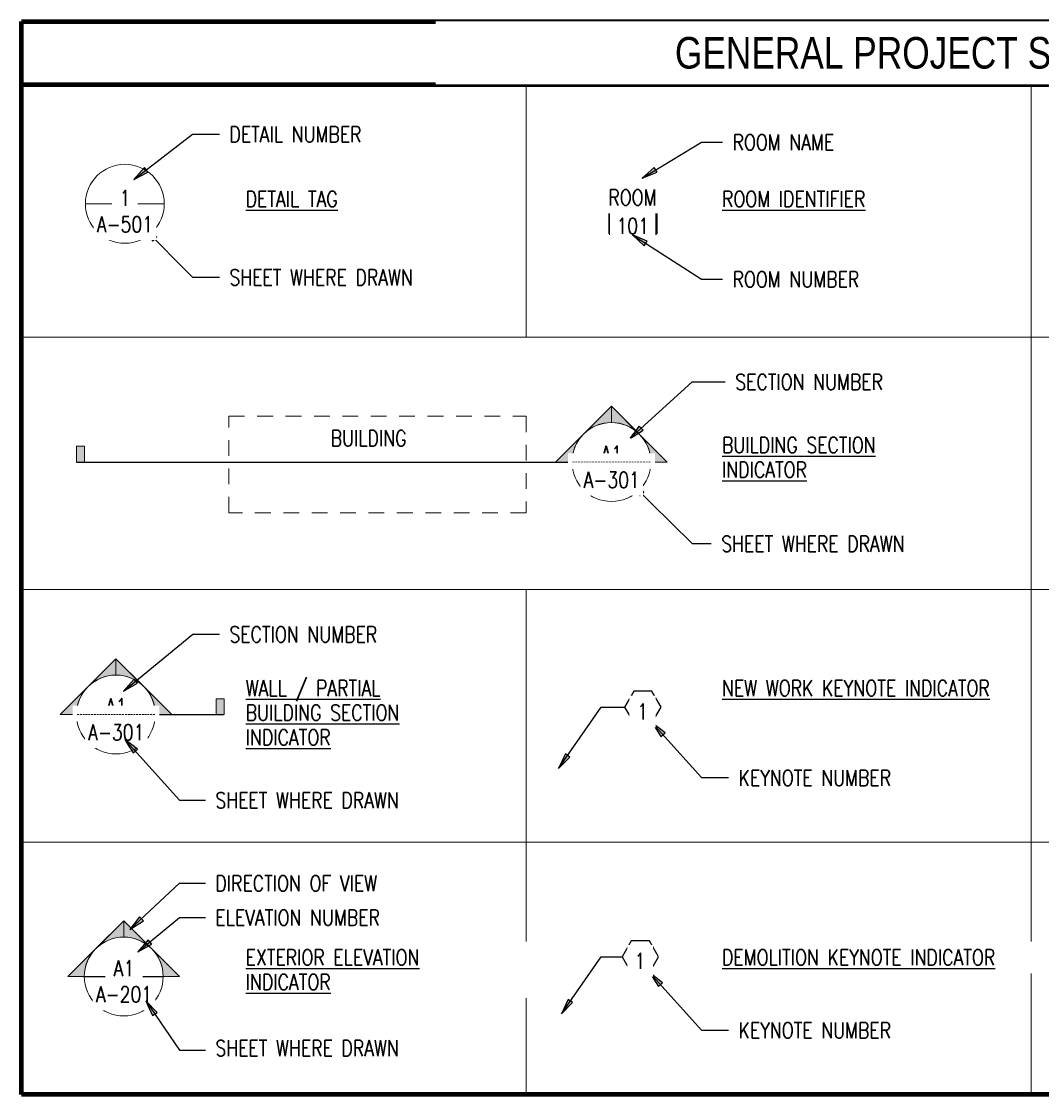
# Paper-space layout 'G-002 - SYMBOLS & ABBREVIATIONS' of a CAD drawing. Header units: inches. Extents: x 3.8 to 33.7, y 0.8 to 16.8.
# Tile 1 of 3: x 3.8 to 11.9, y 8.1 to 16.6. Entities that reach past the tile are written whole.
import ezdxf

# ---------------------------------------------------------------- set-up
doc = ezdxf.new("R2010")
doc.units = ezdxf.units.IN
doc.header["$MEASUREMENT"] = 0
doc.linetypes.add('Hidden 1_8_', pattern=[0.1875, 0.125, -0.0625])
for name, color, linetype, lineweight in [('A-ANNO-NOTE', 2, 'Continuous', 25), ('A-AREA-IDEN', 2, 'Continuous', 35), ('A-DETL', 90, 'Continuous', 9), ('A-DETL-HDLN', 90, 'Hidden 1_8_', 9), ('A-DETL-THIN', 151, 'Continuous', 9), ('G-ANNO-TEXT', 2, 'Continuous', 25), ('S-ANNO-NOTE', 2, 'Continuous', 35)]:
    doc.layers.add(name, color=color, linetype=linetype, lineweight=lineweight)
doc.styles.add('Annotative', font='romans.shx', dxfattribs={"width": 0.8, "height": 0.125})
doc.styles.add('Arial_4', font='arial.ttf', dxfattribs={"width": 0.8, "height": 0.125})
doc.styles.add('TITLES', font='swiss.ttf', dxfattribs={"width": 0.8, "height": 0.25})

# ---------------------------------------------------------------- blocks, each defined once
blk = doc.blocks.new('Room Tag_NAVFAC - Room Tag_1_8___NAVFAC-643298-GENERAL PROJECT SYMBOLS')
at = {"layer": 'A-AREA-IDEN'}
for p, q in [((14.5213, 27.526), (14.8963, 27.526)), ((14.5213, 27.526), (14.5213, 27.3385)), ((14.8963, 27.526), (14.5213, 27.526)), ((14.5213, 27.526), (14.5213, 27.3385)), ((14.8963, 27.526), (14.5213, 27.526)), ((14.5213, 27.526), (14.5213, 27.3385)), ((14.8963, 27.526), (14.8963, 27.3385)), ((14.8963, 27.3385), (14.8963, 27.526)), ((14.8963, 27.3385), (14.8963, 27.526)), ((14.5213, 27.3385), (14.8963, 27.3385)), ((14.5213, 27.3385), (14.8963, 27.3385)), ((14.5213, 27.3385), (14.8963, 27.3385))]:
    blk.add_line(p, q, dxfattribs=at)
blk = doc.blocks.new('Elevation Exterior Legend_NAVFAC - Exterior Elevation Legend_NAVFAC-936916-GENERAL PROJECT SYMBOLS')
at = {"lineweight": 9}
h = blk.add_hatch(color=256, dxfattribs=at)
edge = h.paths.add_edge_path()
edge.add_line((10.6742, 21.8967), (10.6742, 21.7673))
edge.add_arc((10.6742, 21.4548), 0.3125, 90, 135)
edge.add_line((10.4532, 21.6757), (10.6742, 21.8967))
h = blk.add_hatch(color=256, dxfattribs=at)
edge = h.paths.add_edge_path()
edge.add_line((10.6742, 21.8967), (10.8952, 21.6757))
edge.add_arc((10.6742, 21.4548), 0.3125, 45, 90)
edge.add_line((10.6742, 21.7673), (10.6742, 21.8967))
h = blk.add_hatch(color=256, dxfattribs=at)
edge = h.paths.add_edge_path()
edge.add_line((10.2323, 21.4548), (10.4532, 21.6757))
edge.add_arc((10.6742, 21.4548), 0.3125, 135, 180)
edge.add_line((10.3617, 21.4548), (10.2323, 21.4548))
h = blk.add_hatch(color=256, dxfattribs=at)
edge = h.paths.add_edge_path()
edge.add_line((11.1161, 21.4548), (10.9867, 21.4548))
edge.add_arc((10.6742, 21.4548), 0.3125, 0, 45)
edge.add_line((10.8952, 21.6757), (11.1161, 21.4548))
at = {"lineweight": 20}
for p, q in [((10.6742, 21.8967), (10.2323, 21.4548)), ((10.6742, 21.8967), (10.4532, 21.6757)), ((10.6742, 21.8967), (11.1161, 21.4548)), ((10.6742, 21.7673), (10.6742, 21.8967)), ((10.6742, 21.8967), (10.6742, 21.7673)), ((10.8952, 21.6757), (10.6742, 21.8967)), ((10.4532, 21.6757), (10.2323, 21.4548)), ((11.1161, 21.4548), (10.8952, 21.6757)), ((10.9867, 21.4548), (11.1161, 21.4548)), ((10.9867, 21.4548), (11.1161, 21.4548))]:
    blk.add_line(p, q, dxfattribs=at)
at = {"color": 0, "lineweight": 20}
for p, q in [((10.3617, 21.4548), (10.2323, 21.4548)), ((10.2323, 21.4548), (10.3617, 21.4548))]:
    blk.add_line(p, q, dxfattribs=at)
at = {"lineweight": 20}
for start, end in [(360, 180), (90, 135), (45, 90), (135, 180), (0, 45), (180, 360)]:
    blk.add_arc((10.6742, 21.4548), 0.3125, start, end, dxfattribs=at)
blk = doc.blocks.new('Section Head - Filled_NAVFAC - Section Head - Filled_NAVFAC-735344-GENERAL PROJECT SYMBOLS')
at = {"lineweight": 9}
h = blk.add_hatch(color=256, dxfattribs=at)
edge = h.paths.add_edge_path()
edge.add_line((10.6129, 23.9723), (10.6129, 23.8428))
edge.add_arc((10.6129, 23.5303), 0.3125, 90, 135)
edge.add_line((10.392, 23.7513), (10.6129, 23.9723))
h = blk.add_hatch(color=256, dxfattribs=at)
edge = h.paths.add_edge_path()
edge.add_line((10.6129, 23.9723), (10.8339, 23.7513))
edge.add_arc((10.6129, 23.5303), 0.3125, 45, 90)
edge.add_line((10.6129, 23.8428), (10.6129, 23.9723))
h = blk.add_hatch(color=256, dxfattribs=at)
edge = h.paths.add_edge_path()
edge.add_line((10.171, 23.5303), (10.392, 23.7513))
edge.add_arc((10.6129, 23.5303), 0.3125, 135, 180)
edge.add_line((10.3004, 23.5303), (10.171, 23.5303))
h = blk.add_hatch(color=256, dxfattribs=at)
edge = h.paths.add_edge_path()
edge.add_line((11.0549, 23.5303), (10.9254, 23.5303))
edge.add_arc((10.6129, 23.5303), 0.3125, 0, 45)
edge.add_line((10.8339, 23.7513), (11.0549, 23.5303))
at = {"lineweight": 20}
for p, q in [((10.6129, 23.9723), (10.171, 23.5303)), ((10.6129, 23.9723), (10.392, 23.7513)), ((10.6129, 23.9723), (11.0549, 23.5303)), ((10.6129, 23.8428), (10.6129, 23.9723)), ((10.6129, 23.9723), (10.6129, 23.8428)), ((10.8339, 23.7513), (10.6129, 23.9723)), ((10.392, 23.7513), (10.171, 23.5303)), ((11.0549, 23.5303), (10.8339, 23.7513)), ((10.3004, 23.5303), (10.171, 23.5303)), ((10.171, 23.5303), (10.3004, 23.5303)), ((10.9254, 23.5303), (11.0549, 23.5303)), ((10.9254, 23.5303), (11.0549, 23.5303))]:
    blk.add_line(p, q, dxfattribs=at)
for start, end in [(0, 180), (0, 180), (90, 135), (45, 90), (135, 180), (0, 45), (180, 360), (180, 360)]:
    blk.add_arc((10.6129, 23.5303), 0.3125, start, end, dxfattribs=at)
blk = doc.blocks.new('Section Tail - Filled_NAVFAC - 1_16_ x 1_8_-184584-GENERAL PROJECT SYMBOLS')
at = {"lineweight": 9}
blk.add_hatch(color=256, dxfattribs=at).paths.add_polyline_path([(11.4695, 23.6547), (11.4695, 23.5297), (11.407, 23.5297), (11.407, 23.6547)])
for p, q in [((11.4695, 23.6547), (11.407, 23.6547)), ((11.407, 23.6547), (11.407, 23.5297)), ((11.4695, 23.5297), (11.4695, 23.6547)), ((11.407, 23.5297), (11.4695, 23.5297))]:
    blk.add_line(p, q, dxfattribs=at)
blk = doc.blocks.new('Callout Head - Callout Head-740149-GENERAL PROJECT SYMBOLS')
at = {"lineweight": 20}
blk.add_line((10.371, 27.5759), (10.996, 27.5759), dxfattribs=at)
for start, end in [(0, 180), (180, 360)]:
    blk.add_arc((10.6835, 27.5759), 0.3125, start, end, dxfattribs=at)
blk = doc.blocks.new('New Work Legend_NAVFAC - New Work Legend-775493-GENERAL PROJECT SYMBOLS')
at = {"layer": 'A-ANNO-NOTE'}
for p, q in [((14.7153, 23.7143), (14.6431, 23.5893)), ((14.7153, 23.7143), (14.6431, 23.5893)), ((14.8597, 23.7143), (14.7153, 23.7143)), ((14.8597, 23.7143), (14.7153, 23.7143)), ((14.9318, 23.5893), (14.8597, 23.7143)), ((14.9318, 23.5893), (14.8597, 23.7143)), ((14.6431, 23.5893), (14.7153, 23.4643)), ((14.6431, 23.5893), (14.7153, 23.4643)), ((14.8597, 23.4643), (14.9318, 23.5893)), ((14.8597, 23.4643), (14.9318, 23.5893)), ((14.7153, 23.4643), (14.8597, 23.4643)), ((14.7153, 23.4643), (14.8597, 23.4643))]:
    blk.add_line(p, q, dxfattribs=at)
blk = doc.blocks.new('Demo Legend_NAVFAC - Demo Legend-775760-GENERAL PROJECT SYMBOLS')
at = {"layer": 'A-ANNO-NOTE'}
for p, q in [((14.696, 21.7365), (14.6238, 21.6115)), ((14.696, 21.7365), (14.6238, 21.6115)), ((14.8403, 21.7365), (14.696, 21.7365)), ((14.8403, 21.7365), (14.696, 21.7365)), ((14.9125, 21.6115), (14.8403, 21.7365)), ((14.9125, 21.6115), (14.8403, 21.7365)), ((14.6238, 21.6115), (14.696, 21.4865)), ((14.6238, 21.6115), (14.696, 21.4865)), ((14.8403, 21.4865), (14.9125, 21.6115)), ((14.8403, 21.4865), (14.9125, 21.6115)), ((14.696, 21.4865), (14.8403, 21.4865)), ((14.696, 21.4865), (14.8403, 21.4865))]:
    blk.add_line(p, q, dxfattribs=at)

psp = doc.layouts.new('G-002 - SYMBOLS & ABBREVIATIONS')

# ---------------------------------------------------------------- hatches: boundary and pattern name
at = {"layer": 'A-ANNO-NOTE'}
for points in [[(8.0381, 10.6336), (8.1274, 10.7238), (8.0912, 10.7489)], [(8.0595, 8.6886), (8.149, 8.7786), (8.1128, 8.8038)]]:
    psp.add_hatch(color=256, dxfattribs=at).paths.add_polyline_path(points)
at = {"layer": 'G-ANNO-TEXT'}
for points in [[(4.6714, 15.2986), (4.784, 15.3573), (4.7571, 15.3922)], [(4.75, 14.9145), (4.8225, 14.8103), (4.8538, 14.8414)], [(8.5994, 13.2451), (8.7068, 13.3128), (8.6771, 13.3454)], [(8.6076, 12.8946), (8.6813, 12.7913), (8.7122, 12.8227)], [(8.7808, 10.9929), (8.8479, 10.8852), (8.8807, 10.9147)], [(4.6413, 9.3566), (4.7476, 9.426), (4.7174, 9.4582)], [(8.7608, 9.0142), (8.8281, 8.9065), (8.8608, 8.936)]]:
    psp.add_hatch(color=256, dxfattribs=at).paths.add_polyline_path(points)

# ---------------------------------------------------------------- linework, layer by layer
at = {"layer": 'A-ANNO-NOTE'}
for p, q in [((8.0381, 10.6336), (8.3748, 11.1195)), ((8.3748, 11.1195), (8.5609, 11.1195)), ((8.0912, 10.7489), (8.0381, 10.6336)), ((8.0381, 10.6336), (8.1274, 10.7238)), ((8.1274, 10.7238), (8.0912, 10.7489)), ((8.0595, 8.6886), (8.3748, 9.1417)), ((8.3748, 9.1417), (8.5416, 9.1417)), ((8.1128, 8.8038), (8.0595, 8.6886)), ((8.0595, 8.6886), (8.149, 8.7786)), ((8.149, 8.7786), (8.1128, 8.8038))]:
    psp.add_line(p, q, dxfattribs=at)
at = {"layer": 'A-DETL', "lineweight": 90}
for p, q in [((3.7819, 8.0502), (3.7819, 16.5502)), ((3.7819, 16.5502), (18.2819, 16.5502)), ((3.7819, 16.0502), (18.2819, 16.0502)), ((18.2819, 8.0502), (3.7819, 8.0502))]:
    psp.add_line(p, q, dxfattribs=at)
at = {"layer": 'A-DETL-HDLN'}
for p, q in [((5.4249, 13.4227), (7.7819, 13.4227)), ((5.4249, 12.6589), (5.4249, 13.4227)), ((7.7819, 13.4227), (7.7819, 12.6589)), ((7.7819, 12.6589), (5.4249, 12.6589))]:
    psp.add_line(p, q, dxfattribs=at)
at = {"layer": 'A-DETL-THIN'}
for p, q in [((7.7819, 16.0502), (7.7819, 14.0502)), ((11.7819, 16.0502), (11.7819, 8.0502)), ((3.7819, 14.0502), (18.2819, 14.0502)), ((3.7819, 12.0502), (18.2819, 12.0502)), ((7.7819, 12.0502), (7.7819, 8.0502)), ((3.7819, 10.0502), (18.2819, 10.0502))]:
    psp.add_line(p, q, dxfattribs=at)
at = {"layer": 'G-ANNO-TEXT'}
for p, q in [((4.6714, 15.2986), (5.1381, 15.6572)), ((5.1381, 15.6572), (5.3502, 15.6572)), ((9.1693, 15.5947), (9.3366, 15.5947)), ((4.7571, 15.3922), (4.6714, 15.2986)), ((4.784, 15.3573), (4.7571, 15.3922)), ((8.8181, 15.3559), (8.7952, 15.3936)), ((4.6714, 15.2986), (4.784, 15.3573)), ((4.75, 14.9145), (4.8225, 14.8103)), ((4.8538, 14.8414), (4.75, 14.9145)), ((4.75, 14.9145), (5.1381, 14.5242)), ((4.8225, 14.8103), (4.8538, 14.8414)), ((5.1381, 14.5242), (5.3502, 14.5242)), ((9.1693, 14.5086), (9.3366, 14.5086)), ((8.5994, 13.2451), (9.0965, 13.6963)), ((9.0965, 13.6963), (9.358, 13.6963)), ((8.6771, 13.3454), (8.5994, 13.2451)), ((8.7068, 13.3128), (8.6771, 13.3454)), ((8.5994, 13.2451), (8.7068, 13.3128)), ((4.2182, 13.0601), (8.7686, 13.0601)), ((8.6076, 12.8946), (8.6813, 12.7913)), ((8.7122, 12.8227), (8.6076, 12.8946)), ((8.6076, 12.8946), (9.0965, 12.414)), ((8.6813, 12.7913), (8.7122, 12.8227)), ((9.0965, 12.414), (9.2467, 12.414)), ((5.1397, 11.6963), (5.3502, 11.6963)), ((4.7021, 11.3075), (4.6741, 11.3416)), ((4.2182, 11.0601), (5.3827, 11.0601)), ((8.7808, 10.9929), (8.8479, 10.8852)), ((8.8807, 10.9147), (8.7808, 10.9929)), ((8.7808, 10.9929), (9.1693, 10.5602)), ((8.8479, 10.8852), (8.8807, 10.9147)), ((9.1693, 10.5602), (9.3833, 10.5602)), ((5.0339, 10.3827), (5.239, 10.3827)), ((4.6413, 9.3566), (5.0339, 9.7245)), ((5.0339, 9.7245), (5.239, 9.7245)), ((4.7174, 9.4582), (4.6413, 9.3566)), ((4.7476, 9.426), (4.7174, 9.4582)), ((5.0339, 9.4528), (5.239, 9.4528)), ((4.6413, 9.3566), (4.7476, 9.426)), ((4.8138, 9.2425), (4.7858, 9.2765)), ((8.7608, 9.0142), (8.8281, 8.9065)), ((8.8608, 8.936), (8.7608, 9.0142)), ((8.7608, 9.0142), (9.1693, 8.5602)), ((4.2795, 8.9849), (4.9045, 8.9849)), ((8.8281, 8.9065), (8.8608, 8.936)), ((9.1693, 8.5602), (9.3833, 8.5602)), ((5.0339, 8.4009), (5.239, 8.4009))]:
    psp.add_line(p, q, dxfattribs=at)

# ---------------------------------------------------------------- block references
at = {"layer": 'A-ANNO-NOTE'}
for name in ['New Work Legend_NAVFAC - New Work Legend-775493-GENERAL PROJECT SYMBOLS', 'Demo Legend_NAVFAC - Demo Legend-775760-GENERAL PROJECT SYMBOLS']:
    psp.add_blockref(name, (-6.0822, -12.4698), dxfattribs=at)
at = {"layer": 'G-ANNO-TEXT'}
for name, p in [('Callout Head - Callout Head-740149-GENERAL PROJECT SYMBOLS', (-6.0822, -12.4698)), ('Room Tag_NAVFAC - Room Tag_1_8___NAVFAC-643298-GENERAL PROJECT SYMBOLS', (-6.0822, -12.4698)), ('Section Head - Filled_NAVFAC - Section Head - Filled_NAVFAC-735344-GENERAL PROJECT SYMBOLS', (-2.1568, -10.4698)), ('Section Tail - Filled_NAVFAC - 1_16_ x 1_8_-184584-GENERAL PROJECT SYMBOLS', (-7.1888, -10.4696)), ('Section Head - Filled_NAVFAC - Section Head - Filled_NAVFAC-735344-GENERAL PROJECT SYMBOLS', (-6.0822, -12.4698)), ('Section Tail - Filled_NAVFAC - 1_16_ x 1_8_-184584-GENERAL PROJECT SYMBOLS', (-6.0822, -12.4698)), ('Elevation Exterior Legend_NAVFAC - Exterior Elevation Legend_NAVFAC-936916-GENERAL PROJECT SYMBOLS', (-6.0822, -12.4698))]:
    psp.add_blockref(name, p, dxfattribs=at)

# ---------------------------------------------------------------- texts
at = {"layer": 'G-ANNO-TEXT', "char_height": 0.125, "line_spacing_factor": 0.936439, "style": 'Annotative', "bg_fill": 2}
for s, insert, width, attachment_point in [('\\pxt0.53333,1.06667,1.6,2.13333,2.66667,3.2,3.73333,4.26667,4.8,5.33333,5.86667,6.4,6.93333,7.46667,8,8.53333,9.06667,9.6,10.13333,10.66667,11.2,11.73333,12.26667,12.8,13.33333,13.86667,14.4,14.93333,15.46667,16,16.53333,17.06667;{\\LDETAIL TAG}', (5.5591, 15.2062), 1.900072, 1), ('\\pxt0.53333,1.06667,1.6,2.13333,2.66667,3.2,3.73333,4.26667,4.8,5.33333,5.86667,6.4,6.93333,7.46667,8,8.53333,9.06667,9.6,10.13333,10.66667,11.2,11.73333,12.26667,12.8,13.33333,13.86667,14.4,14.93333,15.46667,16,16.53333,17.06667;{\\LROOM IDENTIFIER}', (9.3325, 15.2062), 1.900072, 1), ('\\pxqc,t3.2,6.4,9.6,12.8,16,19.2,22.4,25.6,28.8,32,35.2,38.4,41.6,44.8,48,51.2,54.4,57.6,60.8,64,67.2,70.4,73.6,76.8,80,83.2,86.4,89.6,92.8,96,99.2,102.4;{BUILDING}', (6.5328, 13.3115), 0.667077, 2), ('\\pxt0.53333,1.06667,1.6,2.13333,2.66667,3.2,3.73333,4.26667,4.8,5.33333,5.86667,6.4,6.93333,7.46667,8,8.53333,9.06667,9.6,10.13333,10.66667,11.2,11.73333,12.26667,12.8,13.33333,13.86667,14.4,14.93333,15.46667,16,16.53333,17.06667;{\\LBUILDING SECTION\\PINDICATOR}', (9.3325, 13.257), 2.032724, 1), ('\\pxt0.53333,1.06667,1.6,2.13333,2.66667,3.2,3.73333,4.26667,4.8,5.33333,5.86667,6.4,6.93333,7.46667,8,8.53333,9.06667,9.6,10.13333,10.66667,11.2,11.73333,12.26667,12.8,13.33333,13.86667,14.4,14.93333,15.46667,16,16.53333,17.06667;{\\LWALL / PARTIAL\\PBUILDING SECTION\\PINDICATOR}', (5.5591, 11.3319), 2.032724, 1), ('\\pxt0.53333,1.06667,1.6,2.13333,2.66667,3.2,3.73333,4.26667,4.8,5.33333,5.86667,6.4,6.93333,7.46667,8,8.53333,9.06667,9.6,10.13333,10.66667,11.2,11.73333,12.26667,12.8,13.33333,13.86667,14.4,14.93333,15.46667,16,16.53333,17.06667;{\\LNEW WORK KEYNOTE INDICATOR}', (9.3325, 11.3319), 2.29588, 1)]:
    psp.add_mtext(s, dxfattribs=dict(at, insert=insert, width=width, attachment_point=attachment_point))

# ---------------------------------------------------------------- next in the draw order: texts
at = {"layer": 'A-ANNO-NOTE', "char_height": 0.125, "attachment_point": 5, "style": 'Annotative', "bg_fill": 2}
for s, insert, width, line_spacing_factor in [('\\pxqc,t4,8,12,16,20,24,28,32,36,40,44,48,52,56,60,64,68,72,76,80,84,88,92,96,100,104,108,112,116,120,124,128;{1}', (8.7025, 11.0837), 0.083465, 0.949189), ('\\pxqc,t3.2,6.4,9.6,12.8,16,19.2,22.4,25.6,28.8,32,35.2,38.4,41.6,44.8,48,51.2,54.4,57.6,60.8,64,67.2,70.4,73.6,76.8,80,83.2,86.4,89.6,92.8,96,99.2,102.4;{1}', (8.6834, 9.1088), 0.079055, 0.936439)]:
    psp.add_mtext(s, dxfattribs=dict(at, insert=insert, width=width, line_spacing_factor=line_spacing_factor))
at = {"layer": 'G-ANNO-TEXT', "char_height": 0.125, "line_spacing_factor": 0.936439, "style": 'Annotative', "bg_fill": 2}
for s, insert, width, attachment_point in [('\\pxt3.2,6.4,9.6,12.8,16,19.2,22.4,25.6,28.8,32,35.2,38.4,41.6,44.8,48,51.2,54.4,57.6,60.8,64,67.2,70.4,73.6,76.8,80,83.2,86.4,89.6,92.8,96,99.2,102.4;{DETAIL NUMBER}', (5.4302, 15.7179), 1.659995, 1), ('\\pxt3.2,6.4,9.6,12.8,16,19.2,22.4,25.6,28.8,32,35.2,38.4,41.6,44.8,48,51.2,54.4,57.6,60.8,64,67.2,70.4,73.6,76.8,80,83.2,86.4,89.6,92.8,96,99.2,102.4;{ROOM NAME}', (9.4166, 15.6554), 1.355749, 1), ('\\pxqc,t1.6,3.2,4.8,6.4,8,9.6,11.2,12.8,14.4,16,17.6,19.2,20.8,22.4,24,25.6,27.2,28.8,30.4,32,33.6,35.2,36.8,38.4,40,41.6,43.2,44.8,46.4,48,49.6,51.2;{ROOM}', (8.6228, 15.1556), 0.43748, 5), ('\\pxqc,t3.2,6.4,9.6,12.8,16,19.2,22.4,25.6,28.8,32,35.2,38.4,41.6,44.8,48,51.2,54.4,57.6,60.8,64,67.2,70.4,73.6,76.8,80,83.2,86.4,89.6,92.8,96,99.2,102.4;{A-501}', (4.6017, 14.9436), 0.372913, 5), ('\\pxt3.2,6.4,9.6,12.8,16,19.2,22.4,25.6,28.8,32,35.2,38.4,41.6,44.8,48,51.2,54.4,57.6,60.8,64,67.2,70.4,73.6,76.8,80,83.2,86.4,89.6,92.8,96,99.2,102.4;{SHEET WHERE DRAWN}', (5.4302, 14.5848), 1.954263, 1), ('\\pxt3.2,6.4,9.6,12.8,16,19.2,22.4,25.6,28.8,32,35.2,38.4,41.6,44.8,48,51.2,54.4,57.6,60.8,64,67.2,70.4,73.6,76.8,80,83.2,86.4,89.6,92.8,96,99.2,102.4;{ROOM NUMBER}', (9.4166, 14.5692), 1.559473, 1), ('\\pxt3.2,6.4,9.6,12.8,16,19.2,22.4,25.6,28.8,32,35.2,38.4,41.6,44.8,48,51.2,54.4,57.6,60.8,64,67.2,70.4,73.6,76.8,80,83.2,86.4,89.6,92.8,96,99.2,102.4;{SECTION NUMBER}', (9.438, 13.757), 1.915097, 1), ('\\pxqc,t0.8,1.6,2.4,3.2,4,4.8,5.6,6.4,7.2,8,8.8,9.6,10.4,11.2,12,12.8,13.6,14.4,15.2,16,16.8,17.6,18.4,19.2,20,20.8,21.6,22.4,23.2,24,24.8,25.6;{A1}', (8.4584, 13.1254), 0.172913, 5), ('\\pxt3.2,6.4,9.6,12.8,16,19.2,22.4,25.6,28.8,32,35.2,38.4,41.6,44.8,48,51.2,54.4,57.6,60.8,64,67.2,70.4,73.6,76.8,80,83.2,86.4,89.6,92.8,96,99.2,102.4;{SHEET WHERE DRAWN}', (9.3267, 12.4747), 2.011263, 1), ('\\pxt3.2,6.4,9.6,12.8,16,19.2,22.4,25.6,28.8,32,35.2,38.4,41.6,44.8,48,51.2,54.4,57.6,60.8,64,67.2,70.4,73.6,76.8,80,83.2,86.4,89.6,92.8,96,99.2,102.4;{SECTION NUMBER}', (5.4302, 11.757), 1.524596, 1), ('\\pxqc,t0.8,1.6,2.4,3.2,4,4.8,5.6,6.4,7.2,8,8.8,9.6,10.4,11.2,12,12.8,13.6,14.4,15.2,16,16.8,17.6,18.4,19.2,20,20.8,21.6,22.4,23.2,24,24.8,25.6;{A1}', (4.533, 11.1254), 0.172913, 5), ('\\pxt3.2,6.4,9.6,12.8,16,19.2,22.4,25.6,28.8,32,35.2,38.4,41.6,44.8,48,51.2,54.4,57.6,60.8,64,67.2,70.4,73.6,76.8,80,83.2,86.4,89.6,92.8,96,99.2,102.4;{KEYNOTE NUMBER}', (9.4633, 10.6209), 1.325565, 1), ('\\pxt3.2,6.4,9.6,12.8,16,19.2,22.4,25.6,28.8,32,35.2,38.4,41.6,44.8,48,51.2,54.4,57.6,60.8,64,67.2,70.4,73.6,76.8,80,83.2,86.4,89.6,92.8,96,99.2,102.4;{SHEET WHERE DRAWN}', (5.319, 10.4434), 1.944478, 1), ('\\pxt0.53333,1.06667,1.6,2.13333,2.66667,3.2,3.73333,4.26667,4.8,5.33333,5.86667,6.4,6.93333,7.46667,8,8.53333,9.06667,9.6,10.13333,10.66667,11.2,11.73333,12.26667,12.8,13.33333,13.86667,14.4,14.93333,15.46667,16,16.53333,17.06667;{\\LEXTERIOR ELEVATION\\PINDICATOR}', (5.5591, 9.1987), 2.350517, 1), ('\\pxt0.53333,1.06667,1.6,2.13333,2.66667,3.2,3.73333,4.26667,4.8,5.33333,5.86667,6.4,6.93333,7.46667,8,8.53333,9.06667,9.6,10.13333,10.66667,11.2,11.73333,12.26667,12.8,13.33333,13.86667,14.4,14.93333,15.46667,16,16.53333,17.06667;{\\LDEMOLITION KEYNOTE INDICATOR}', (9.3325, 9.1987), 2.391537, 1), ('\\pxqc,t0.8,1.6,2.4,3.2,4,4.8,5.6,6.4,7.2,8,8.8,9.6,10.4,11.2,12,12.8,13.6,14.4,15.2,16,16.8,17.6,18.4,19.2,20,20.8,21.6,22.4,23.2,24,24.8,25.6;{A1}', (4.5942, 9.0498), 0.172913, 5), ('\\pxt3.2,6.4,9.6,12.8,16,19.2,22.4,25.6,28.8,32,35.2,38.4,41.6,44.8,48,51.2,54.4,57.6,60.8,64,67.2,70.4,73.6,76.8,80,83.2,86.4,89.6,92.8,96,99.2,102.4;{KEYNOTE NUMBER}', (9.4633, 8.6209), 1.325565, 1), ('\\pxt3.2,6.4,9.6,12.8,16,19.2,22.4,25.6,28.8,32,35.2,38.4,41.6,44.8,48,51.2,54.4,57.6,60.8,64,67.2,70.4,73.6,76.8,80,83.2,86.4,89.6,92.8,96,99.2,102.4;{SHEET WHERE DRAWN}', (5.319, 8.4801), 1.949067, 1)]:
    psp.add_mtext(s, dxfattribs=dict(at, insert=insert, width=width, attachment_point=attachment_point))
at = {"layer": 'S-ANNO-NOTE', "insert": (11.0319, 16.3002), "char_height": 0.25, "width": 7.686623, "attachment_point": 5, "style": 'TITLES', "bg_fill": 2}
psp.add_mtext('\\pxqc,t1.6,3.2,4.8,6.4,8,9.6,11.2,12.8,14.4,16,17.6,19.2,20.8,22.4,24,25.6,27.2,28.8,30.4,32,33.6,35.2,36.8,38.4,40,41.6,43.2,44.8,46.4,48,49.6,51.2;{GENERAL PROJECT SYMBOLS}', dxfattribs=at)

# ---------------------------------------------------------------- next in the draw order: hatches: boundary and pattern name
at = {"layer": 'G-ANNO-TEXT'}
for points in [[(8.6998, 15.3099), (8.8181, 15.3559), (8.7952, 15.3936)], [(4.5916, 11.2451), (4.7021, 11.3075), (4.6741, 11.3416)], [(4.7034, 9.18), (4.8138, 9.2425), (4.7858, 9.2765)]]:
    psp.add_hatch(color=256, dxfattribs=at).paths.add_polyline_path(points)

# ---------------------------------------------------------------- next in the draw order: linework, layer by layer
for p, q in [((8.6998, 15.3099), (9.1693, 15.5947)), ((8.7952, 15.3936), (8.6998, 15.3099)), ((8.6998, 15.3099), (8.8181, 15.3559)), ((4.5916, 11.2451), (5.1397, 11.6963)), ((4.6741, 11.3416), (4.5916, 11.2451)), ((4.5916, 11.2451), (4.7021, 11.3075)), ((4.7034, 9.18), (5.0339, 9.4528)), ((4.7858, 9.2765), (4.7034, 9.18)), ((4.7034, 9.18), (4.8138, 9.2425))]:
    psp.add_line(p, q, dxfattribs=at)

# ---------------------------------------------------------------- next in the draw order: texts
at = {"layer": 'G-ANNO-TEXT', "char_height": 0.125, "line_spacing_factor": 0.936439, "style": 'Annotative', "bg_fill": 2}
for s, insert, width, attachment_point in [('\\pxqc,t3.2,6.4,9.6,12.8,16,19.2,22.4,25.6,28.8,32,35.2,38.4,41.6,44.8,48,51.2,54.4,57.6,60.8,64,67.2,70.4,73.6,76.8,80,83.2,86.4,89.6,92.8,96,99.2,102.4;{1}', (4.6016, 15.0887), 0.079055, 8), ('\\pxqc,t0.2,0.4,0.6,0.8,1,1.2,1.4,1.6,1.8,2,2.2,2.4,2.6,2.8,3,3.2,3.4,3.6,3.8,4,4.2,4.4,4.6,4.8,5,5.2,5.4,5.6,5.8,6,6.2,6.4;{101}', (8.6246, 14.9301), 0.233386, 5), ('\\pxqc,t0.8,1.6,2.4,3.2,4,4.8,5.6,6.4,7.2,8,8.8,9.6,10.4,11.2,12,12.8,13.6,14.4,15.2,16,16.8,17.6,18.4,19.2,20,20.8,21.6,22.4,23.2,24,24.8,25.6;{A-301}', (8.4584, 12.919), 0.372913, 5), ('\\pxqc,t0.8,1.6,2.4,3.2,4,4.8,5.6,6.4,7.2,8,8.8,9.6,10.4,11.2,12,12.8,13.6,14.4,15.2,16,16.8,17.6,18.4,19.2,20,20.8,21.6,22.4,23.2,24,24.8,25.6;{A-301}', (4.533, 10.919), 0.372913, 5), ('\\pxt3.2,6.4,9.6,12.8,16,19.2,22.4,25.6,28.8,32,35.2,38.4,41.6,44.8,48,51.2,54.4,57.6,60.8,64,67.2,70.4,73.6,76.8,80,83.2,86.4,89.6,92.8,96,99.2,102.4;{ELEVATION NUMBER}', (5.319, 9.5135), 1.443584, 1), ('\\pxqc,t0.8,1.6,2.4,3.2,4,4.8,5.6,6.4,7.2,8,8.8,9.6,10.4,11.2,12,12.8,13.6,14.4,15.2,16,16.8,17.6,18.4,19.2,20,20.8,21.6,22.4,23.2,24,24.8,25.6;{A-201}', (4.5942, 8.8435), 0.372913, 5)]:
    psp.add_mtext(s, dxfattribs=dict(at, insert=insert, width=width, attachment_point=attachment_point))

# ---------------------------------------------------------------- next in the draw order: hatches: boundary and pattern name
at = {"layer": 'G-ANNO-TEXT'}
for points in [[(8.6234, 14.8595), (8.7166, 14.7734), (8.7405, 14.8105)], [(4.5998, 10.8634), (4.6672, 10.7559), (4.7, 10.7854)], [(4.7671, 8.7913), (4.8195, 8.6757), (4.8559, 8.7005)]]:
    psp.add_hatch(color=256, dxfattribs=at).paths.add_polyline_path(points)

# ---------------------------------------------------------------- next in the draw order: linework, layer by layer
for p, q in [((8.6234, 14.8595), (8.7166, 14.7734)), ((8.7405, 14.8105), (8.6234, 14.8595)), ((8.6234, 14.8595), (9.1693, 14.5086)), ((8.7166, 14.7734), (8.7405, 14.8105)), ((4.5998, 10.8634), (4.6672, 10.7559)), ((4.7, 10.7854), (4.5998, 10.8634)), ((4.5998, 10.8634), (5.0339, 10.3827)), ((4.6672, 10.7559), (4.7, 10.7854)), ((4.7671, 8.7913), (4.8195, 8.6757)), ((4.8559, 8.7005), (4.7671, 8.7913)), ((4.7671, 8.7913), (5.0339, 8.4009)), ((4.8195, 8.6757), (4.8559, 8.7005))]:
    psp.add_line(p, q, dxfattribs=at)

# ---------------------------------------------------------------- next in the draw order: texts
at = {"layer": 'G-ANNO-TEXT', "attachment_point": 1, "line_spacing_factor": 0.936439, "bg_fill": 2}
for s, insert, char_height, width, style in [('\\pxt8,16,24,32,40,48,56,64,72,80,88,96,104,112,120,128,136,144,152,160,168,176,184,192,200,208,216,224,232,240,248,256;{-\\L                    }', (8.1443, 13.0989), 0.0625, 0.023622, 'Arial_4'), ('\\pxt8,16,24,32,40,48,56,64,72,80,88,96,104,112,120,128,136,144,152,160,168,176,184,192,200,208,216,224,232,240,248,256;{-\\L                    }', (4.2189, 11.0989), 0.0625, 0.023622, 'Arial_4'), ('\\pxt3.2,6.4,9.6,12.8,16,19.2,22.4,25.6,28.8,32,35.2,38.4,41.6,44.8,48,51.2,54.4,57.6,60.8,64,67.2,70.4,73.6,76.8,80,83.2,86.4,89.6,92.8,96,99.2,102.4;{DIRECTION OF VIEW}', (5.319, 9.7852), 0.125, 2.093735, 'Annotative')]:
    psp.add_mtext(s, dxfattribs=dict(at, insert=insert, char_height=char_height, width=width, style=style))

# ---------------------------------------------------------------- next in the draw order: texts
at = {"layer": 'G-ANNO-TEXT', "char_height": 0.0625, "width": 0.023622, "attachment_point": 1, "line_spacing_factor": 0.936439, "style": 'Arial_4', "bg_fill": 2}
for insert in [(8.1666, 13.0989), (4.2412, 11.0989)]:
    psp.add_mtext('\\pxt8,16,24,32,40,48,56,64,72,80,88,96,104,112,120,128,136,144,152,160,168,176,184,192,200,208,216,224,232,240,248,256;{-\\L                    }', dxfattribs=dict(at, insert=insert))

# ---------------------------------------------------------------- next in the draw order: texts
for insert in [(8.1889, 13.0989), (4.2635, 11.0989)]:
    psp.add_mtext('\\pxt8,16,24,32,40,48,56,64,72,80,88,96,104,112,120,128,136,144,152,160,168,176,184,192,200,208,216,224,232,240,248,256;{-\\L                    }', dxfattribs=dict(at, insert=insert))

# ---------------------------------------------------------------- next in the draw order: texts
for insert in [(8.2112, 13.0989), (4.2858, 11.0989)]:
    psp.add_mtext('\\pxt8,16,24,32,40,48,56,64,72,80,88,96,104,112,120,128,136,144,152,160,168,176,184,192,200,208,216,224,232,240,248,256;{-\\L                    }', dxfattribs=dict(at, insert=insert))

# ---------------------------------------------------------------- next in the draw order: texts
for insert in [(8.233, 13.0989), (4.3075, 11.0989)]:
    psp.add_mtext('\\pxt8,16,24,32,40,48,56,64,72,80,88,96,104,112,120,128,136,144,152,160,168,176,184,192,200,208,216,224,232,240,248,256;{-\\L                    }', dxfattribs=dict(at, insert=insert))

# ---------------------------------------------------------------- next in the draw order: texts
for insert in [(8.2553, 13.0989), (4.3298, 11.0989)]:
    psp.add_mtext('\\pxt8,16,24,32,40,48,56,64,72,80,88,96,104,112,120,128,136,144,152,160,168,176,184,192,200,208,216,224,232,240,248,256;{-\\L                    }', dxfattribs=dict(at, insert=insert))

# ---------------------------------------------------------------- next in the draw order: texts
for insert in [(8.2776, 13.0989), (4.3521, 11.0989)]:
    psp.add_mtext('\\pxt8,16,24,32,40,48,56,64,72,80,88,96,104,112,120,128,136,144,152,160,168,176,184,192,200,208,216,224,232,240,248,256;{-\\L                    }', dxfattribs=dict(at, insert=insert))

# ---------------------------------------------------------------- next in the draw order: texts
for insert in [(8.2999, 13.0989), (4.3744, 11.0989)]:
    psp.add_mtext('\\pxt8,16,24,32,40,48,56,64,72,80,88,96,104,112,120,128,136,144,152,160,168,176,184,192,200,208,216,224,232,240,248,256;{-\\L                    }', dxfattribs=dict(at, insert=insert))

# ---------------------------------------------------------------- next in the draw order: texts
for insert in [(8.322, 13.0989), (4.3966, 11.0989)]:
    psp.add_mtext('\\pxt8,16,24,32,40,48,56,64,72,80,88,96,104,112,120,128,136,144,152,160,168,176,184,192,200,208,216,224,232,240,248,256;{-\\L                    }', dxfattribs=dict(at, insert=insert))

# ---------------------------------------------------------------- next in the draw order: texts
for insert in [(8.3443, 13.0989), (4.4189, 11.0989)]:
    psp.add_mtext('\\pxt8,16,24,32,40,48,56,64,72,80,88,96,104,112,120,128,136,144,152,160,168,176,184,192,200,208,216,224,232,240,248,256;{-\\L                    }', dxfattribs=dict(at, insert=insert))

# ---------------------------------------------------------------- next in the draw order: texts
for insert in [(8.3667, 13.0989), (4.4412, 11.0989)]:
    psp.add_mtext('\\pxt8,16,24,32,40,48,56,64,72,80,88,96,104,112,120,128,136,144,152,160,168,176,184,192,200,208,216,224,232,240,248,256;{-\\L                    }', dxfattribs=dict(at, insert=insert))

# ---------------------------------------------------------------- next in the draw order: texts
for insert in [(8.389, 13.0989), (4.4635, 11.0989)]:
    psp.add_mtext('\\pxt8,16,24,32,40,48,56,64,72,80,88,96,104,112,120,128,136,144,152,160,168,176,184,192,200,208,216,224,232,240,248,256;{-\\L                    }', dxfattribs=dict(at, insert=insert))

# ---------------------------------------------------------------- next in the draw order: texts
for insert in [(8.4107, 13.0989), (4.4853, 11.0989)]:
    psp.add_mtext('\\pxt8,16,24,32,40,48,56,64,72,80,88,96,104,112,120,128,136,144,152,160,168,176,184,192,200,208,216,224,232,240,248,256;{-\\L                    }', dxfattribs=dict(at, insert=insert))

# ---------------------------------------------------------------- next in the draw order: texts
for insert in [(8.433, 13.0989), (4.5076, 11.0989)]:
    psp.add_mtext('\\pxt8,16,24,32,40,48,56,64,72,80,88,96,104,112,120,128,136,144,152,160,168,176,184,192,200,208,216,224,232,240,248,256;{-\\L                    }', dxfattribs=dict(at, insert=insert))

# ---------------------------------------------------------------- next in the draw order: texts
for insert in [(8.4553, 13.0989), (4.5299, 11.0989)]:
    psp.add_mtext('\\pxt8,16,24,32,40,48,56,64,72,80,88,96,104,112,120,128,136,144,152,160,168,176,184,192,200,208,216,224,232,240,248,256;{-\\L                    }', dxfattribs=dict(at, insert=insert))

# ---------------------------------------------------------------- next in the draw order: texts
for insert in [(8.4776, 13.0989), (4.5522, 11.0989)]:
    psp.add_mtext('\\pxt8,16,24,32,40,48,56,64,72,80,88,96,104,112,120,128,136,144,152,160,168,176,184,192,200,208,216,224,232,240,248,256;{-\\L                    }', dxfattribs=dict(at, insert=insert))

# ---------------------------------------------------------------- next in the draw order: texts
for insert in [(8.5002, 13.0989), (4.5748, 11.0989)]:
    psp.add_mtext('\\pxt8,16,24,32,40,48,56,64,72,80,88,96,104,112,120,128,136,144,152,160,168,176,184,192,200,208,216,224,232,240,248,256;{-\\L                    }', dxfattribs=dict(at, insert=insert))

# ---------------------------------------------------------------- next in the draw order: texts
for insert in [(8.5235, 13.0989), (4.5981, 11.0989)]:
    psp.add_mtext('\\pxt8,16,24,32,40,48,56,64,72,80,88,96,104,112,120,128,136,144,152,160,168,176,184,192,200,208,216,224,232,240,248,256;{-\\L                    }', dxfattribs=dict(at, insert=insert))

# ---------------------------------------------------------------- next in the draw order: texts
for insert in [(8.5458, 13.0989), (4.6204, 11.0989)]:
    psp.add_mtext('\\pxt8,16,24,32,40,48,56,64,72,80,88,96,104,112,120,128,136,144,152,160,168,176,184,192,200,208,216,224,232,240,248,256;{-\\L                    }', dxfattribs=dict(at, insert=insert))

# ---------------------------------------------------------------- next in the draw order: texts
for insert in [(8.5681, 13.0989), (4.6427, 11.0989)]:
    psp.add_mtext('\\pxt8,16,24,32,40,48,56,64,72,80,88,96,104,112,120,128,136,144,152,160,168,176,184,192,200,208,216,224,232,240,248,256;{-\\L                    }', dxfattribs=dict(at, insert=insert))

# ---------------------------------------------------------------- next in the draw order: texts
for insert in [(8.5899, 13.0989), (4.6644, 11.0989)]:
    psp.add_mtext('\\pxt8,16,24,32,40,48,56,64,72,80,88,96,104,112,120,128,136,144,152,160,168,176,184,192,200,208,216,224,232,240,248,256;{-\\L                    }', dxfattribs=dict(at, insert=insert))

# ---------------------------------------------------------------- next in the draw order: texts
for insert in [(8.6122, 13.0989), (4.6867, 11.0989)]:
    psp.add_mtext('\\pxt8,16,24,32,40,48,56,64,72,80,88,96,104,112,120,128,136,144,152,160,168,176,184,192,200,208,216,224,232,240,248,256;{-\\L                    }', dxfattribs=dict(at, insert=insert))

# ---------------------------------------------------------------- next in the draw order: texts
for insert in [(8.6345, 13.0989), (4.7091, 11.0989)]:
    psp.add_mtext('\\pxt8,16,24,32,40,48,56,64,72,80,88,96,104,112,120,128,136,144,152,160,168,176,184,192,200,208,216,224,232,240,248,256;{-\\L                    }', dxfattribs=dict(at, insert=insert))

# ---------------------------------------------------------------- next in the draw order: texts
for insert in [(8.6568, 13.0989), (4.7314, 11.0989)]:
    psp.add_mtext('\\pxt8,16,24,32,40,48,56,64,72,80,88,96,104,112,120,128,136,144,152,160,168,176,184,192,200,208,216,224,232,240,248,256;{-\\L                    }', dxfattribs=dict(at, insert=insert))

# ---------------------------------------------------------------- next in the draw order: texts
for insert in [(8.679, 13.0989), (4.7535, 11.0989)]:
    psp.add_mtext('\\pxt8,16,24,32,40,48,56,64,72,80,88,96,104,112,120,128,136,144,152,160,168,176,184,192,200,208,216,224,232,240,248,256;{-\\L                    }', dxfattribs=dict(at, insert=insert))

# ---------------------------------------------------------------- next in the draw order: texts
for insert in [(8.7013, 13.0989), (4.7758, 11.0989)]:
    psp.add_mtext('\\pxt8,16,24,32,40,48,56,64,72,80,88,96,104,112,120,128,136,144,152,160,168,176,184,192,200,208,216,224,232,240,248,256;{-\\L                    }', dxfattribs=dict(at, insert=insert))

# ---------------------------------------------------------------- next in the draw order: texts
for insert in [(8.7236, 13.0989), (4.7981, 11.0989)]:
    psp.add_mtext('\\pxt8,16,24,32,40,48,56,64,72,80,88,96,104,112,120,128,136,144,152,160,168,176,184,192,200,208,216,224,232,240,248,256;{-\\L                    }', dxfattribs=dict(at, insert=insert))

# ---------------------------------------------------------------- next in the draw order: texts
for insert in [(8.7459, 13.0989), (4.8204, 11.0989)]:
    psp.add_mtext('\\pxt8,16,24,32,40,48,56,64,72,80,88,96,104,112,120,128,136,144,152,160,168,176,184,192,200,208,216,224,232,240,248,256;{-\\L                    }', dxfattribs=dict(at, insert=insert))

doc.saveas('drawing.dxf')
